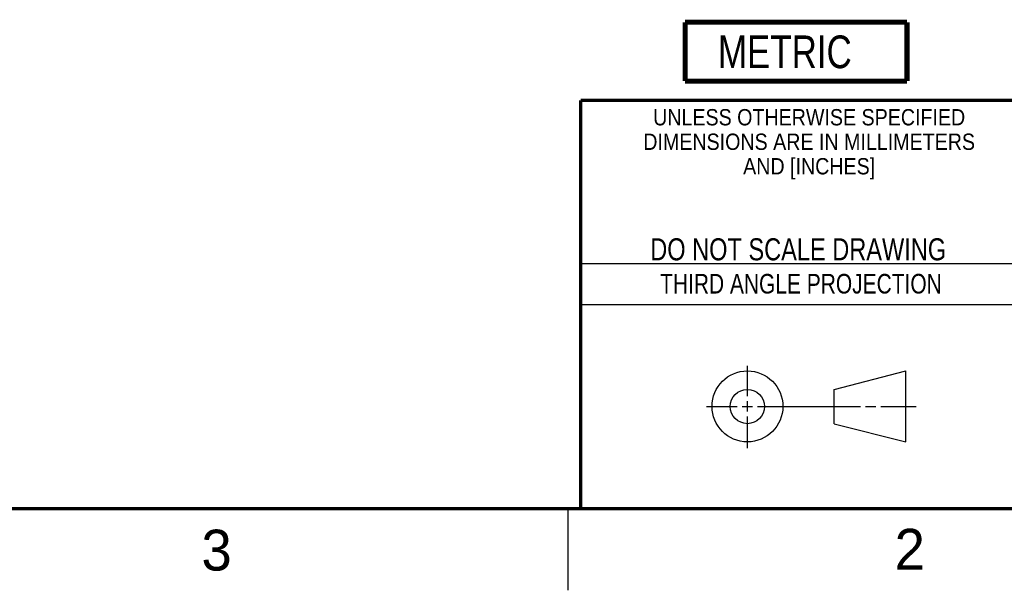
# Model space of a CAD drawing. Header units: inches. Extents: x 0 to 34, y 0 to 22.
# Tile 3 of 10: x 22.1 to 28.2, y 0 to 3.5. Entities that reach past the tile are written whole.
import ezdxf

# ---------------------------------------------------------------- set-up
doc = ezdxf.new("R2010")
doc.units = ezdxf.units.IN
doc.header["$LTSCALE"] = 1.87
doc.header["$MEASUREMENT"] = 0
doc.layers.get('0').update_dxf_attribs({"linetype": 'CONTINUOUS'})
doc.layers.add('DETAIL', color=7, linetype='CONTINUOUS')
doc.styles.get("Standard").update_dxf_attribs({"font": 'txt', "width": 0.8})
doc.styles.add('TEXTSTYLE_2', font='txt')
doc.styles.add('TEXTSTYLE_3', font='txt', dxfattribs={"width": 0.9})

# ---------------------------------------------------------------- blocks, each defined once
blk = doc.blocks.new('METRIC_BL2', base_point=(26.8995, 3.2975))
at = {"layer": 'DETAIL', "color": 7, "linetype": 'CONTINUOUS', "const_width": 0.0309}
for points in [[(26.2195, 3.4775), (27.5795, 3.4775)], [(26.2195, 3.4775), (26.2195, 3.1175)], [(27.5795, 3.4775), (27.5795, 3.1175)], [(26.2195, 3.1175), (27.5795, 3.1175)]]:
    blk.add_lwpolyline(points, dxfattribs=at)
at = {"layer": 'DETAIL', "color": 2, "linetype": 'CONTINUOUS', "width": 0.8}
blk.add_text('METRIC', height=0.2, dxfattribs=at).set_placement((26.4209, 3.1964))

msp = doc.modelspace()

# ---------------------------------------------------------------- linework, layer by layer
at = {"color": 2, "linetype": 'CONTINUOUS'}
for p, q in [((25.58, 2), (28.38, 2)), ((25.58, 1.75), (28.38, 1.75)), ((26.6016, 1.1882), (26.6016, 1.375)), ((26.6016, 1.0944), (26.6016, 1.1569)), ((26.3514, 1.1257), (26.5391, 1.1257)), ((26.5703, 1.1257), (26.6328, 1.1257)), ((26.6641, 1.1257), (27.2943, 1.1257)), ((27.3256, 1.1257), (27.3881, 1.1257)), ((27.4193, 1.1257), (27.6351, 1.1257)), ((26.6016, 0.8704), (26.6016, 1.0632)), ((25.5, 0.5), (25.5, 0))]:
    msp.add_line(p, q, dxfattribs=at)
at = {"color": 7, "linetype": 'CONTINUOUS'}
for p, q in [((27.1331, 1.23), (27.5726, 1.3428)), ((27.5726, 0.9086), (27.5726, 1.3428)), ((27.1331, 1.02), (27.1331, 1.23)), ((27.1331, 1.02), (27.5726, 0.9086))]:
    msp.add_line(p, q, dxfattribs=at)
at = {"color": 7, "linetype": 'CONTINUOUS', "const_width": 0.02}
for points in [[(25.58, 3), (33.5, 3)], [(25.58, 3), (25.58, 0.5)], [(0.5, 0.5), (33.5, 0.5)]]:
    msp.add_lwpolyline(points, dxfattribs=at)
at = {"color": 7, "linetype": 'CONTINUOUS'}
for centre, radius in [((26.6016, 1.1257), 0.2171), ((26.601, 1.125), 0.105)]:
    msp.add_circle(centre, radius, dxfattribs=at)

# ---------------------------------------------------------------- block references
at = {"layer": 'DETAIL', "color": 2, "linetype": 'CONTINUOUS'}
msp.add_blockref('METRIC_BL2', (26.8995, 3.2975), dxfattribs=at)

# ---------------------------------------------------------------- texts
at = {"color": 2, "linetype": 'CONTINUOUS', "line_spacing_factor": 0.9}
for s, insert, char_height, width, attachment_point, style in [('UNLESS OTHERWISE SPECIFIED', (26.9799, 2.9459), 0.1, 2.34, 2, 'TEXTSTYLE_3'), ('DIMENSIONS ARE IN MILLIMETERS', (26.9799, 2.7959), 0.1, 2.61, 2, 'TEXTSTYLE_3'), ('AND [INCHES]', (26.9799, 2.6459), 0.1, 1.08, 2, 'TEXTSTYLE_3'), ('3', (23.2555, 0.371), 0.25, 0.25, 1, 'TEXTSTYLE_2'), ('2', (27.5035, 0.3763), 0.25, 0.25, 1, 'TEXTSTYLE_2')]:
    msp.add_mtext(s, dxfattribs=dict(at, insert=insert, char_height=char_height, width=width, attachment_point=attachment_point, style=style))
at = {"color": 7, "linetype": 'CONTINUOUS', "insert": (26.9127, 2.1549), "char_height": 0.135, "width": 2.16, "attachment_point": 2, "line_spacing_factor": 0.9}
msp.add_mtext('DO NOT SCALE DRAWING', dxfattribs=at)
at = {"color": 2, "linetype": 'CONTINUOUS', "insert": (26.9296, 1.9368), "char_height": 0.12, "width": 2.112, "attachment_point": 2, "line_spacing_factor": 0.9}
msp.add_mtext('THIRD ANGLE PROJECTION', dxfattribs=at)

doc.saveas('drawing.dxf')
